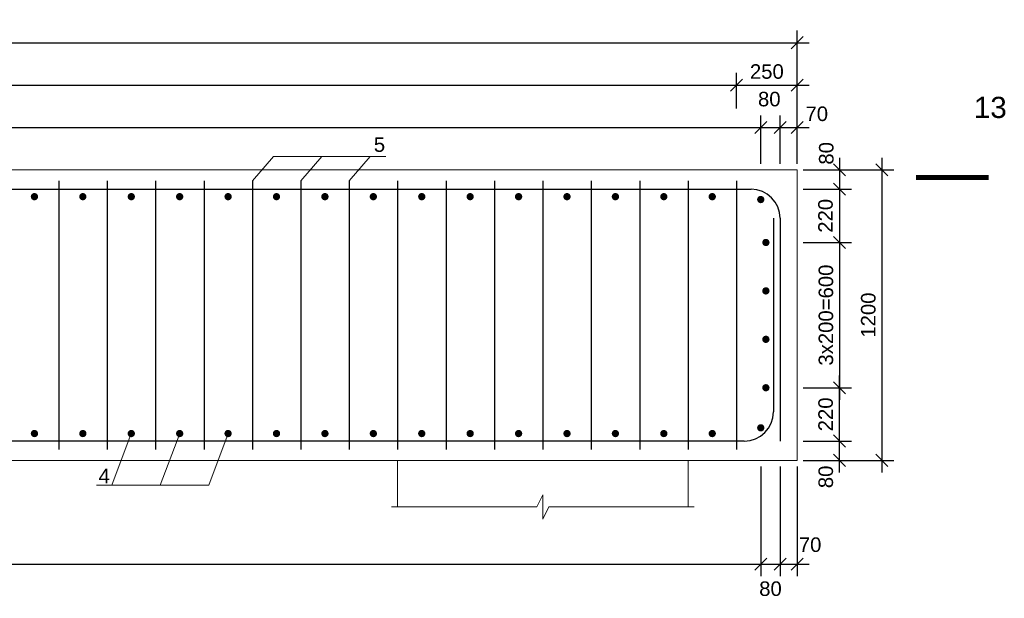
# Model space of a CAD drawing. Extents: x 1488 to 5663, y 840 to 1370.
# Tile 35 of 51: x 2969 to 3132, y 1219 to 1315. Entities that reach past the tile are written whole.
import ezdxf
from ezdxf.enums import TextEntityAlignment as Align

# ---------------------------------------------------------------- set-up
doc = ezdxf.new("R2010")
doc.units = 0
doc.layers.get('0').update_dxf_attribs({"linetype": 'CONTINUOUS'})
doc.layers.get('Defpoints').update_dxf_attribs({"linetype": 'CONTINUOUS'})
for name, color, linetype, lineweight in [('0.09mm', 2, 'CONTINUOUS', 9), ('0.13mm', 140, 'CONTINUOUS', 13), ('0.25mm', 1, 'CONTINUOUS', 25)]:
    doc.layers.add(name, color=color, linetype=linetype, lineweight=lineweight)
doc.styles.add('ARIAL', font='arial.ttf')
doc.dimstyles.new('MD_e25', dxfattribs={"dimtxt": 2.4, "dimasz": 2, "dimexe": 2, "dimexo": 1, "dimgap": 1, "dimtad": 1, "dimdec": 4, "dimlfac": 25, "dimdsep": 46, "dimtxsty": 'ARIAL', "dimblk1": 'OBLIQUE', "dimblk2": 'OBLIQUE', "dimsah": 1, "dimcen": -2.5, "dimdle": 2, "dimadec": 0, "dimazin": 0, "dimtfac": 1, "dimtdec": 4, "dimtmove": 2, "dimatfit": 3, "dimldrblk": 'OBLIQUE', "dimfxl": 1, "dimtolj": 1, "dimtzin": 0, "dimarcsym": 0})

# ---------------------------------------------------------------- blocks, each defined once
blk = doc.blocks.new('_OBLIQUE')
at = {"color": 0, "linetype": 'ByBlock'}
blk.add_line((-0.5, -0.5), (0.5, 0.5), dxfattribs=at)
blk = doc.blocks.new('*D379')
at = {"layer": '0.09mm', "color": 0, "lineweight": -2, "transparency": 16777216}
for p, q in [((3104.65, 1292.03), (3104.65, 1284.83)), ((3098.65, 1290.03), (3106.65, 1290.03)), ((3098.65, 1286.83), (3106.65, 1286.83))]:
    blk.add_line(p, q, dxfattribs=at)
at = {"layer": 'Defpoints', "color": 0, "transparency": 16777216}
for p in [(3097.65, 1290.03), (3097.65, 1286.83), (3104.65, 1286.83)]:
    blk.add_point(p, dxfattribs=at)
at = {"layer": '0.09mm', "color": 0, "lineweight": -2, "transparency": 16777216, "xscale": 2, "yscale": 2, "zscale": 2}
for p, rotation in [((3104.65, 1290.03), 90), ((3104.65, 1286.83), 270)]:
    blk.add_blockref('_OBLIQUE', p, dxfattribs=dict(at, rotation=rotation))
at = {"layer": '0.09mm', "color": 0, "transparency": 16777216, "insert": (3102.48, 1292.75), "char_height": 2.4, "attachment_point": 5, "rotation": 90, "style": 'ARIAL'}
blk.add_mtext('\\A1;80', dxfattribs=at)
blk = doc.blocks.new('*D380')
at = {"layer": '0.09mm', "color": 0, "lineweight": -2, "transparency": 16777216}
for p, q in [((3104.65, 1240.03), (3104.65, 1247.23)), ((3098.65, 1245.23), (3106.65, 1245.23)), ((3098.65, 1242.03), (3106.65, 1242.03))]:
    blk.add_line(p, q, dxfattribs=at)
at = {"layer": 'Defpoints', "color": 0, "transparency": 16777216}
for p in [(3097.65, 1245.23), (3104.65, 1245.23), (3097.65, 1242.03)]:
    blk.add_point(p, dxfattribs=at)
at = {"layer": '0.09mm', "color": 0, "lineweight": -2, "transparency": 16777216, "xscale": 2, "yscale": 2, "zscale": 2}
for p, rotation in [((3104.65, 1245.23), 90), ((3104.65, 1242.03), 270)]:
    blk.add_blockref('_OBLIQUE', p, dxfattribs=dict(at, rotation=rotation))
at = {"layer": '0.09mm', "color": 0, "transparency": 16777216, "insert": (3102.4, 1239.3), "char_height": 2.4, "attachment_point": 5, "rotation": 90, "style": 'ARIAL'}
blk.add_mtext('\\A1;80', dxfattribs=at)
blk = doc.blocks.new('*D381')
at = {"layer": '0.09mm', "color": 0, "lineweight": -2, "transparency": 16777216}
for p, q in [((3104.65, 1288.83), (3104.65, 1276.03)), ((3098.65, 1286.83), (3106.65, 1286.83)), ((3098.65, 1278.03), (3106.65, 1278.03))]:
    blk.add_line(p, q, dxfattribs=at)
at = {"layer": 'Defpoints', "color": 0, "transparency": 16777216}
for p in [(3097.65, 1286.83), (3097.65, 1278.03), (3104.65, 1278.03)]:
    blk.add_point(p, dxfattribs=at)
at = {"layer": '0.09mm', "color": 0, "lineweight": -2, "transparency": 16777216, "xscale": 2, "yscale": 2, "zscale": 2}
for p, rotation in [((3104.65, 1286.83), 90), ((3104.65, 1278.03), 270)]:
    blk.add_blockref('_OBLIQUE', p, dxfattribs=dict(at, rotation=rotation))
at = {"layer": '0.09mm', "color": 0, "transparency": 16777216, "insert": (3102.35, 1282.43), "char_height": 2.4, "attachment_point": 5, "rotation": 90, "style": 'ARIAL'}
blk.add_mtext('\\A1;220', dxfattribs=at)
blk = doc.blocks.new('*D382')
at = {"layer": '0.09mm', "color": 0, "lineweight": -2, "transparency": 16777216}
for p, q in [((3104.65, 1280.03), (3104.65, 1252.03)), ((3098.65, 1278.03), (3106.65, 1278.03)), ((3098.65, 1254.03), (3106.65, 1254.03))]:
    blk.add_line(p, q, dxfattribs=at)
at = {"layer": 'Defpoints', "color": 0, "transparency": 16777216}
for p in [(3097.65, 1278.03), (3097.65, 1254.03), (3104.65, 1254.03)]:
    blk.add_point(p, dxfattribs=at)
at = {"layer": '0.09mm', "color": 0, "lineweight": -2, "transparency": 16777216, "xscale": 2, "yscale": 2, "zscale": 2}
for p, rotation in [((3104.65, 1278.03), 90), ((3104.65, 1254.03), 270)]:
    blk.add_blockref('_OBLIQUE', p, dxfattribs=dict(at, rotation=rotation))
at = {"layer": '0.09mm', "color": 0, "transparency": 16777216, "insert": (3102.42, 1266.03), "char_height": 2.4, "attachment_point": 5, "rotation": 90, "style": 'ARIAL'}
blk.add_mtext('\\A1;3x200=600', dxfattribs=at)
blk = doc.blocks.new('*D383')
at = {"layer": '0.09mm', "color": 0, "lineweight": -2, "transparency": 16777216}
for p, q in [((3111.65, 1292.03), (3111.65, 1240.03)), ((3098.65, 1290.03), (3113.65, 1290.03)), ((3098.65, 1242.03), (3113.65, 1242.03))]:
    blk.add_line(p, q, dxfattribs=at)
at = {"layer": 'Defpoints', "color": 0, "transparency": 16777216}
for p in [(3097.65, 1290.03), (3097.65, 1242.03), (3111.65, 1242.03)]:
    blk.add_point(p, dxfattribs=at)
at = {"layer": '0.09mm', "color": 0, "lineweight": -2, "transparency": 16777216, "xscale": 2, "yscale": 2, "zscale": 2}
for p, rotation in [((3111.65, 1290.03), 90), ((3111.65, 1242.03), 270)]:
    blk.add_blockref('_OBLIQUE', p, dxfattribs=dict(at, rotation=rotation))
at = {"layer": '0.09mm', "color": 0, "transparency": 16777216, "insert": (3109.42, 1266.03), "char_height": 2.4, "attachment_point": 5, "rotation": 90, "style": 'ARIAL'}
blk.add_mtext('\\A1;1200', dxfattribs=at)
blk = doc.blocks.new('*D384')
at = {"layer": '0.09mm', "color": 0, "lineweight": -2, "transparency": 16777216}
for p, q in [((3104.65, 1243.23), (3104.65, 1256.03)), ((3098.65, 1254.03), (3106.65, 1254.03)), ((3098.65, 1245.23), (3106.65, 1245.23))]:
    blk.add_line(p, q, dxfattribs=at)
at = {"layer": 'Defpoints', "color": 0, "transparency": 16777216}
for p in [(3097.65, 1254.03), (3104.65, 1254.03), (3097.65, 1245.23)]:
    blk.add_point(p, dxfattribs=at)
at = {"layer": '0.09mm', "color": 0, "lineweight": -2, "transparency": 16777216, "xscale": 2, "yscale": 2, "zscale": 2}
for p, rotation in [((3104.65, 1254.03), 90), ((3104.65, 1245.23), 270)]:
    blk.add_blockref('_OBLIQUE', p, dxfattribs=dict(at, rotation=rotation))
at = {"layer": '0.09mm', "color": 0, "transparency": 16777216, "insert": (3102.37, 1249.63), "char_height": 2.4, "attachment_point": 5, "rotation": 90, "style": 'ARIAL'}
blk.add_mtext('\\A1;220', dxfattribs=at)
blk = doc.blocks.new('*D387')
at = {"layer": '0.09mm', "color": 0, "lineweight": -2, "transparency": 16777216}
for p, q in [((2659.65, 1291.03), (2659.65, 1299.03)), ((3091.65, 1291.03), (3091.65, 1299.03)), ((2657.65, 1297.03), (3093.65, 1297.03))]:
    blk.add_line(p, q, dxfattribs=at)
at = {"layer": 'Defpoints', "color": 0, "transparency": 16777216}
for p in [(3091.65, 1297.03), (2659.65, 1290.03), (3091.65, 1290.03)]:
    blk.add_point(p, dxfattribs=at)
at = {"layer": '0.09mm', "color": 0, "lineweight": -2, "transparency": 16777216, "xscale": 2, "yscale": 2, "zscale": 2, "rotation": 180}
blk.add_blockref('_OBLIQUE', (2659.65, 1297.03), dxfattribs=at)
at = {"layer": '0.09mm', "color": 0, "lineweight": -2, "transparency": 16777216, "xscale": 2, "yscale": 2, "zscale": 2}
blk.add_blockref('_OBLIQUE', (3091.65, 1297.03), dxfattribs=at)
at = {"layer": '0.09mm', "color": 0, "transparency": 16777216, "insert": (2875.65, 1299.25), "char_height": 2.4, "attachment_point": 5, "style": 'ARIAL'}
blk.add_mtext('\\A1;54x200=10800', dxfattribs=at)
blk = doc.blocks.new('*D388')
at = {"layer": '0.09mm', "color": 0, "lineweight": -2, "transparency": 16777216}
for p, q in [((3091.65, 1291.03), (3091.65, 1299.03)), ((3094.85, 1291.03), (3094.85, 1299.03)), ((3089.65, 1297.03), (3096.85, 1297.03))]:
    blk.add_line(p, q, dxfattribs=at)
at = {"layer": 'Defpoints', "color": 0, "transparency": 16777216}
for p in [(3094.85, 1297.03), (3091.65, 1290.03), (3094.85, 1290.03)]:
    blk.add_point(p, dxfattribs=at)
at = {"layer": '0.09mm', "color": 0, "lineweight": -2, "transparency": 16777216, "xscale": 2, "yscale": 2, "zscale": 2, "rotation": 180}
blk.add_blockref('_OBLIQUE', (3091.65, 1297.03), dxfattribs=at)
at = {"layer": '0.09mm', "color": 0, "lineweight": -2, "transparency": 16777216, "xscale": 2, "yscale": 2, "zscale": 2}
blk.add_blockref('_OBLIQUE', (3094.85, 1297.03), dxfattribs=at)
at = {"layer": '0.09mm', "color": 0, "transparency": 16777216, "insert": (3093.05, 1301.7), "char_height": 2.4, "attachment_point": 5, "style": 'ARIAL'}
blk.add_mtext('\\A1;80', dxfattribs=at)
blk = doc.blocks.new('*D389')
at = {"layer": '0.09mm', "color": 0, "lineweight": -2, "transparency": 16777216}
for p, q in [((3094.85, 1291.03), (3094.85, 1299.03)), ((3097.65, 1291.03), (3097.65, 1299.03)), ((3092.85, 1297.03), (3099.65, 1297.03))]:
    blk.add_line(p, q, dxfattribs=at)
at = {"layer": 'Defpoints', "color": 0, "transparency": 16777216}
for p in [(3097.65, 1297.03), (3094.85, 1290.03), (3097.65, 1290.03)]:
    blk.add_point(p, dxfattribs=at)
at = {"layer": '0.09mm', "color": 0, "lineweight": -2, "transparency": 16777216, "xscale": 2, "yscale": 2, "zscale": 2, "rotation": 180}
blk.add_blockref('_OBLIQUE', (3094.85, 1297.03), dxfattribs=at)
at = {"layer": '0.09mm', "color": 0, "lineweight": -2, "transparency": 16777216, "xscale": 2, "yscale": 2, "zscale": 2}
blk.add_blockref('_OBLIQUE', (3097.65, 1297.03), dxfattribs=at)
at = {"layer": '0.09mm', "color": 0, "transparency": 16777216, "insert": (3100.9, 1299.27), "char_height": 2.4, "attachment_point": 5, "style": 'ARIAL'}
blk.add_mtext('\\A1;70', dxfattribs=at)
blk = doc.blocks.new('*D390')
at = {"layer": '0.09mm', "color": 0, "lineweight": -2, "transparency": 16777216}
for p, q in [((2653.65, 1291.03), (2653.65, 1313.03)), ((3097.65, 1291.03), (3097.65, 1313.03)), ((2651.65, 1311.03), (3099.65, 1311.03))]:
    blk.add_line(p, q, dxfattribs=at)
at = {"layer": 'Defpoints', "color": 0, "transparency": 16777216}
for p in [(3097.65, 1311.03), (2653.65, 1290.03), (3097.65, 1290.03)]:
    blk.add_point(p, dxfattribs=at)
at = {"layer": '0.09mm', "color": 0, "lineweight": -2, "transparency": 16777216, "xscale": 2, "yscale": 2, "zscale": 2, "rotation": 180}
blk.add_blockref('_OBLIQUE', (2653.65, 1311.03), dxfattribs=at)
at = {"layer": '0.09mm', "color": 0, "lineweight": -2, "transparency": 16777216, "xscale": 2, "yscale": 2, "zscale": 2}
blk.add_blockref('_OBLIQUE', (3097.65, 1311.03), dxfattribs=at)
at = {"layer": '0.09mm', "color": 0, "transparency": 16777216, "insert": (2875.65, 1313.25), "char_height": 2.4, "attachment_point": 5, "style": 'ARIAL'}
blk.add_mtext('\\A1;11100', dxfattribs=at)
blk = doc.blocks.new('*D392')
at = {"layer": '0.09mm', "color": 0, "lineweight": -2, "transparency": 16777216}
for p, q in [((2663.65, 1300.14), (2663.65, 1306.03)), ((3087.65, 1300.14), (3087.65, 1306.03)), ((2661.65, 1304.03), (3089.65, 1304.03))]:
    blk.add_line(p, q, dxfattribs=at)
at = {"layer": 'Defpoints', "color": 0, "transparency": 16777216}
for p in [(3087.65, 1304.03), (2663.65, 1299.14), (3087.65, 1299.14)]:
    blk.add_point(p, dxfattribs=at)
at = {"layer": '0.09mm', "color": 0, "lineweight": -2, "transparency": 16777216, "xscale": 2, "yscale": 2, "zscale": 2, "rotation": 180}
blk.add_blockref('_OBLIQUE', (2663.65, 1304.03), dxfattribs=at)
at = {"layer": '0.09mm', "color": 0, "lineweight": -2, "transparency": 16777216, "xscale": 2, "yscale": 2, "zscale": 2}
blk.add_blockref('_OBLIQUE', (3087.65, 1304.03), dxfattribs=at)
at = {"layer": '0.09mm', "color": 0, "transparency": 16777216, "insert": (2875.65, 1306.25), "char_height": 2.4, "attachment_point": 5, "style": 'ARIAL'}
blk.add_mtext('\\A1;53x200=10600', dxfattribs=at)
blk = doc.blocks.new('*D393')
at = {"layer": '0.09mm', "color": 0, "lineweight": -2, "transparency": 16777216}
for p, q in [((3087.65, 1300.14), (3087.65, 1306.03)), ((3097.65, 1298.03), (3097.65, 1306.03)), ((3085.65, 1304.03), (3099.65, 1304.03))]:
    blk.add_line(p, q, dxfattribs=at)
at = {"layer": 'Defpoints', "color": 0, "transparency": 16777216}
for p in [(3097.65, 1304.03), (3087.65, 1299.14), (3097.65, 1297.03)]:
    blk.add_point(p, dxfattribs=at)
at = {"layer": '0.09mm', "color": 0, "lineweight": -2, "transparency": 16777216, "xscale": 2, "yscale": 2, "zscale": 2, "rotation": 180}
blk.add_blockref('_OBLIQUE', (3087.65, 1304.03), dxfattribs=at)
at = {"layer": '0.09mm', "color": 0, "lineweight": -2, "transparency": 16777216, "xscale": 2, "yscale": 2, "zscale": 2}
blk.add_blockref('_OBLIQUE', (3097.65, 1304.03), dxfattribs=at)
at = {"layer": '0.09mm', "color": 0, "transparency": 16777216, "insert": (3092.65, 1306.25), "char_height": 2.4, "attachment_point": 5, "style": 'ARIAL'}
blk.add_mtext('\\A1;250', dxfattribs=at)
blk = doc.blocks.new('*D376')
at = {"layer": '0.09mm', "color": 0, "lineweight": -2, "transparency": 16777216}
for p, q in [((2659.65, 1241.03), (2659.65, 1222.9)), ((3091.65, 1241.03), (3091.65, 1222.9)), ((2657.65, 1224.9), (3093.65, 1224.9))]:
    blk.add_line(p, q, dxfattribs=at)
at = {"layer": 'Defpoints', "color": 0, "transparency": 16777216}
for p in [(2659.65, 1242.03), (3091.65, 1242.03), (3091.65, 1224.9)]:
    blk.add_point(p, dxfattribs=at)
at = {"layer": '0.09mm', "color": 0, "lineweight": -2, "transparency": 16777216, "xscale": 2, "yscale": 2, "zscale": 2, "rotation": 180}
blk.add_blockref('_OBLIQUE', (2659.65, 1224.9), dxfattribs=at)
at = {"layer": '0.09mm', "color": 0, "lineweight": -2, "transparency": 16777216, "xscale": 2, "yscale": 2, "zscale": 2}
blk.add_blockref('_OBLIQUE', (3091.65, 1224.9), dxfattribs=at)
at = {"layer": '0.09mm', "color": 0, "transparency": 16777216, "insert": (2875.65, 1227.13), "char_height": 2.4, "attachment_point": 5, "style": 'ARIAL'}
blk.add_mtext('\\A1;54x200=10800', dxfattribs=at)
blk = doc.blocks.new('*D377')
at = {"layer": '0.09mm', "color": 0, "lineweight": -2, "transparency": 16777216}
for p, q in [((3091.65, 1241.03), (3091.65, 1222.9)), ((3094.85, 1241.03), (3094.85, 1222.9)), ((3089.65, 1224.9), (3096.85, 1224.9))]:
    blk.add_line(p, q, dxfattribs=at)
at = {"layer": 'Defpoints', "color": 0, "transparency": 16777216}
for p in [(3091.65, 1242.03), (3094.85, 1242.03), (3094.85, 1224.9)]:
    blk.add_point(p, dxfattribs=at)
at = {"layer": '0.09mm', "color": 0, "lineweight": -2, "transparency": 16777216, "xscale": 2, "yscale": 2, "zscale": 2, "rotation": 180}
blk.add_blockref('_OBLIQUE', (3091.65, 1224.9), dxfattribs=at)
at = {"layer": '0.09mm', "color": 0, "lineweight": -2, "transparency": 16777216, "xscale": 2, "yscale": 2, "zscale": 2}
blk.add_blockref('_OBLIQUE', (3094.85, 1224.9), dxfattribs=at)
at = {"layer": '0.09mm', "color": 0, "transparency": 16777216, "insert": (3093.25, 1220.82), "char_height": 2.4, "attachment_point": 5, "style": 'ARIAL'}
blk.add_mtext('\\A1;80', dxfattribs=at)
blk = doc.blocks.new('*D378')
at = {"layer": '0.09mm', "color": 0, "lineweight": -2, "transparency": 16777216}
for p, q in [((3094.85, 1241.03), (3094.85, 1222.9)), ((3097.65, 1241.03), (3097.65, 1222.9)), ((3092.85, 1224.9), (3099.65, 1224.9))]:
    blk.add_line(p, q, dxfattribs=at)
at = {"layer": 'Defpoints', "color": 0, "transparency": 16777216}
for p in [(3094.85, 1242.03), (3097.65, 1242.03), (3097.65, 1224.9)]:
    blk.add_point(p, dxfattribs=at)
at = {"layer": '0.09mm', "color": 0, "lineweight": -2, "transparency": 16777216, "xscale": 2, "yscale": 2, "zscale": 2, "rotation": 180}
blk.add_blockref('_OBLIQUE', (3094.85, 1224.9), dxfattribs=at)
at = {"layer": '0.09mm', "color": 0, "lineweight": -2, "transparency": 16777216, "xscale": 2, "yscale": 2, "zscale": 2}
blk.add_blockref('_OBLIQUE', (3097.65, 1224.9), dxfattribs=at)
at = {"layer": '0.09mm', "color": 0, "transparency": 16777216, "insert": (3099.8, 1228.09), "char_height": 2.4, "attachment_point": 5, "style": 'ARIAL'}
blk.add_mtext('\\A1;70', dxfattribs=at)

msp = doc.modelspace()

# ---------------------------------------------------------------- linework, layer by layer
msp.add_lwpolyline([(3125.30749134, 1303.68024944, 0, 0, 0), (3125.30749134, 1294.25201625, 1.6, 0, 0), (3125.30749134, 1288.76618497, 0, 0, 0)], format="xyseb")
at = {"linetype": 'ByBlock', "const_width": 0.8}
msp.add_lwpolyline([(3129.30749134, 1288.76618497), (3117.30749134, 1288.76618497)], dxfattribs=at)
at = {"const_width": 0.6}
for points in [[(2971.927577, 1285.59459157, 1), (2971.327577, 1285.59459157, 1)], [(2979.927577, 1285.59459157, 1), (2979.327577, 1285.59459157, 1)], [(2987.927577, 1285.59459157, 1), (2987.327577, 1285.59459157, 1)], [(2995.927577, 1285.59459157, 1), (2995.327577, 1285.59459157, 1)], [(3003.927577, 1285.59459157, 1), (3003.327577, 1285.59459157, 1)], [(3011.927577, 1285.59459157, 1), (3011.327577, 1285.59459157, 1)], [(3019.927577, 1285.59459157, 1), (3019.327577, 1285.59459157, 1)], [(3027.927577, 1285.59459157, 1), (3027.327577, 1285.59459157, 1)], [(3035.927577, 1285.59459157, 1), (3035.327577, 1285.59459157, 1)], [(3043.927577, 1285.59459157, 1), (3043.327577, 1285.59459157, 1)], [(3051.927577, 1285.59459157, 1), (3051.327577, 1285.59459157, 1)], [(3059.927577, 1285.59459157, 1), (3059.327577, 1285.59459157, 1)], [(3067.927577, 1285.59459157, 1), (3067.327577, 1285.59459157, 1)], [(3075.927577, 1285.59459157, 1), (3075.327577, 1285.59459157, 1)], [(3083.927577, 1285.59459157, 1), (3083.327577, 1285.59459157, 1)], [(3091.94506635, 1285.11767361, 1), (3091.34506635, 1285.11767361, 1)], [(3092.1907556, 1278.02864479, -1), (3092.7907556, 1278.02864479, -1)], [(3092.1907556, 1270.02864479, -1), (3092.7907556, 1270.02864479, -1)], [(3092.1907556, 1262.02864479, -1), (3092.7907556, 1262.02864479, -1)], [(3092.1907556, 1254.02864479, -1), (3092.7907556, 1254.02864479, -1)], [(3091.94646032, 1247.40824944, 1), (3091.34646032, 1247.40824944, 1)], [(2971.927577, 1246.462698, 1), (2971.327577, 1246.462698, 1)], [(2979.927577, 1246.462698, 1), (2979.327577, 1246.462698, 1)], [(2987.927577, 1246.462698, 1), (2987.327577, 1246.462698, 1)], [(2995.927577, 1246.462698, 1), (2995.327577, 1246.462698, 1)], [(3003.927577, 1246.462698, 1), (3003.327577, 1246.462698, 1)], [(3011.927577, 1246.462698, 1), (3011.327577, 1246.462698, 1)], [(3019.927577, 1246.462698, 1), (3019.327577, 1246.462698, 1)], [(3027.927577, 1246.462698, 1), (3027.327577, 1246.462698, 1)], [(3035.927577, 1246.462698, 1), (3035.327577, 1246.462698, 1)], [(3043.927577, 1246.462698, 1), (3043.327577, 1246.462698, 1)], [(3051.927577, 1246.462698, 1), (3051.327577, 1246.462698, 1)], [(3059.927577, 1246.462698, 1), (3059.327577, 1246.462698, 1)], [(3067.927577, 1246.462698, 1), (3067.327577, 1246.462698, 1)], [(3075.927577, 1246.462698, 1), (3075.327577, 1246.462698, 1)], [(3083.927577, 1246.462698, 1), (3083.327577, 1246.462698, 1)]]:
    msp.add_lwpolyline(points, format="xyb", close=True, dxfattribs=at)
at = {"layer": '0.09mm', "linetype": 'Continuous'}
for p, q in [((3054.64506633, 1234.33644143), (3055.64506633, 1236.33644143)), ((3055.64506633, 1236.33644143), (3055.64506633, 1232.33644143)), ((3055.64506633, 1232.33644143), (3056.64506633, 1234.33644143))]:
    msp.add_line(p, q, dxfattribs=at)
at = {"layer": '0.09mm'}
for p, q in [((3030.64506633, 1234.33644143), (3054.64506633, 1234.33644143)), ((3056.64506633, 1234.33644143), (3080.64506633, 1234.33644143))]:
    msp.add_line(p, q, dxfattribs=at)
for points in [[(3007.64506634, 1288.22864479), (3011.11138446, 1292.20978114)], [(3029.66941382, 1292.20978114), (3011.11138446, 1292.20978114)], [(3015.64506634, 1288.22864479), (3019.11138446, 1292.20978114)], [(3023.64506634, 1288.22864479), (3027.11138446, 1292.20978114)], [(2987.627577, 1246.462698), (2984.42134389, 1237.91041476)], [(2995.627577, 1246.462698), (2992.42134389, 1237.91041476)], [(3003.627577, 1246.462698), (3000.42134389, 1237.91041476)], [(2981.86331454, 1237.91041476), (3000.42134389, 1237.91041476)]]:
    msp.add_lwpolyline(points, dxfattribs=at)
at = {"layer": '0.13mm'}
msp.add_lwpolyline([(2653.64506633, 1242.02864479), (2653.64506633, 1290.02864479), (3097.64506635, 1290.02864479), (3097.64506635, 1242.02864479)], close=True, dxfattribs=at)
for points in [[(3031.64506633, 1234.33644143), (3031.64506633, 1242.02864479)], [(3079.64506633, 1234.33644143), (3079.64506633, 1242.02864479)]]:
    msp.add_lwpolyline(points, dxfattribs=at)
at = {"layer": '0.25mm'}
for p, q in [((2661.24506633, 1286.82864479), (3090.04506635, 1286.82864479)), ((3093.72506635, 1282.02864479), (3093.72506635, 1250.02864479)), ((3094.84506635, 1282.02864479), (3094.84506635, 1245.22864479)), ((3088.92506635, 1245.22864479), (2662.36506633, 1245.22864479))]:
    msp.add_line(p, q, dxfattribs=at)
for points in [[(2975.64506634, 1288.22864479), (2975.64506634, 1243.82864479)], [(2983.64506634, 1288.22864479), (2983.64506634, 1243.82864479)], [(2991.64506634, 1288.22864479), (2991.64506634, 1243.82864479)], [(2999.64506634, 1288.22864479), (2999.64506634, 1243.82864479)], [(3007.64506634, 1288.22864479), (3007.64506634, 1243.82864479)], [(3015.64506634, 1288.22864479), (3015.64506634, 1243.82864479)], [(3023.64506634, 1288.22864479), (3023.64506634, 1243.82864479)], [(3031.64506634, 1288.22864479), (3031.64506634, 1243.82864479)], [(3039.64506634, 1288.22864479), (3039.64506634, 1243.82864479)], [(3047.64506634, 1288.22864479), (3047.64506634, 1243.82864479)], [(3055.64506634, 1288.22864479), (3055.64506634, 1243.82864479)], [(3063.64506634, 1288.22864479), (3063.64506634, 1243.82864479)], [(3071.64506634, 1288.22864479), (3071.64506634, 1243.82864479)], [(3079.64506634, 1288.22864479), (3079.64506634, 1243.82864479)], [(3087.64506634, 1288.22864479), (3087.64506634, 1243.82864479)]]:
    msp.add_lwpolyline(points, dxfattribs=at)
for centre, start, end in [((3090.04506635, 1282.02864479), 0, 90), ((3088.92506635, 1250.02864479), 270, 0)]:
    msp.add_arc(centre, 4.8, start, end, dxfattribs=at)

# ---------------------------------------------------------------- texts
at = {"style": 'ARIAL'}
msp.add_text('13', height=3.5, dxfattribs=at).set_placement((3126.85450862, 1298.59132536))
for s, p in [('5', (3028.64087663, 1292.99842222)), ('4', (2983.14232921, 1238.23747991))]:
    msp.add_text(s, height=2.4, dxfattribs=at).set_placement(p, align=Align.CENTER)

# ---------------------------------------------------------------- dimensions: what is measured, and where the dimension line sits
at = {"layer": '0.09mm'}
for base, p1, p2, picture, middle in [((3097.64506635, 1311.02864479), (2653.64506633, 1290.02864479), (3097.64506635, 1290.02864479), '*D390', (2875.64506634, 1313.25401996)), ((3097.64506635, 1304.02864479), (3087.64506634, 1299.13960676), (3097.64506635, 1297.02864479), '*D393', (3092.64506634, 1306.25401996))]:
    dim = msp.add_linear_dim(base=base, p1=p1, p2=p2, dimstyle='MD_e25', dxfattribs=at)
    dim.commit()
    dim.dimension.update_dxf_attribs({"geometry": picture, "text_midpoint": middle})
for base, p1, p2, text, picture, middle in [((3087.64506634, 1304.02864479), (2663.64506634, 1299.13960676), (3087.64506634, 1299.13960676), '53x200=<>', '*D392', (2875.64506634, 1306.25483851)), ((3091.64506635, 1297.02864479), (2659.64506633, 1290.02864479), (3091.64506635, 1290.02864479), '54x200=<>', '*D387', (2875.64506634, 1299.25401996)), ((3091.64506643, 1224.899886), (2659.64506642, 1242.02864479), (3091.64506643, 1242.02864479), '54x200=<>', '*D376', (2875.64506642, 1227.12526117))]:
    dim = msp.add_linear_dim(base=base, p1=p1, p2=p2, text=text, dimstyle='MD_e25', dxfattribs=at)
    dim.commit()
    dim.dimension.update_dxf_attribs({"geometry": picture, "text_midpoint": middle})
for base, p1, p2, picture, middle in [((3094.84506635, 1297.02864479), (3091.64506635, 1290.02864479), (3094.84506635, 1290.02864479), '*D388', (3093.04506635, 1301.69674956)), ((3097.64506635, 1297.02864479), (3094.84506635, 1290.02864479), (3097.64506635, 1290.02864479), '*D389', (3100.89627123, 1299.27068949)), ((3094.84506639, 1224.899886), (3091.64506643, 1242.02864479), (3094.84506639, 1242.02864479), '*D377', (3093.24506641, 1220.82093904)), ((3097.64506643, 1224.899886), (3094.84506639, 1242.02864479), (3097.64506643, 1242.02864479), '*D378', (3099.8042804, 1228.0865689))]:
    dim = msp.add_linear_dim(base=base, p1=p1, p2=p2, dimstyle='MD_e25', dxfattribs=at)
    dim.commit()
    dim.dimension.update_dxf_attribs({"geometry": picture, "text_midpoint": middle, "dimtype": 160})
for base, p1, p2, angle, picture, middle in [((3104.64506635, 1286.82864479), (3097.64506635, 1290.02864479), (3097.64506635, 1286.82864479), 90, '*D379', (3102.47848418, 1292.75488834)), ((3104.64506639, 1278.02864479), (3097.64506639, 1286.82864479), (3097.64506639, 1278.02864479), 90, '*D381', (3102.35486488, 1282.42864479)), ((3104.64506639, 1254.02864479), (3097.64506638, 1245.22864479), (3097.64506638, 1254.02864479), 90, '*D384', (3102.36575662, 1249.62864479)), ((3104.64506639, 1245.22864479), (3097.64506639, 1242.02864479), (3097.64506638, 1245.22864479), 270, '*D380', (3102.4001887, 1239.30240123))]:
    dim = msp.add_linear_dim(base=base, p1=p1, p2=p2, angle=angle, dimstyle='MD_e25', dxfattribs=at)
    dim.commit()
    dim.dimension.update_dxf_attribs({"geometry": picture, "text_midpoint": middle, "dimtype": 160})
dim = msp.add_linear_dim(base=(3111.64506639, 1242.02864479), p1=(3097.64506639, 1290.02864479), p2=(3097.64506639, 1242.02864479), angle=90, dimstyle='MD_e25', dxfattribs=at)
dim.commit()
dim.dimension.update_dxf_attribs({"geometry": '*D383', "text_midpoint": (3109.41969122, 1266.02864479)})
dim = msp.add_linear_dim(base=(3104.64506639, 1254.02864479), p1=(3097.64506639, 1278.02864479), p2=(3097.64506638, 1254.02864479), angle=90, text='3x200=<>', dimstyle='MD_e25', dxfattribs=at)
dim.commit()
dim.dimension.update_dxf_attribs({"geometry": '*D382', "text_midpoint": (3102.41887266, 1266.02864479)})

doc.saveas('drawing.dxf')
